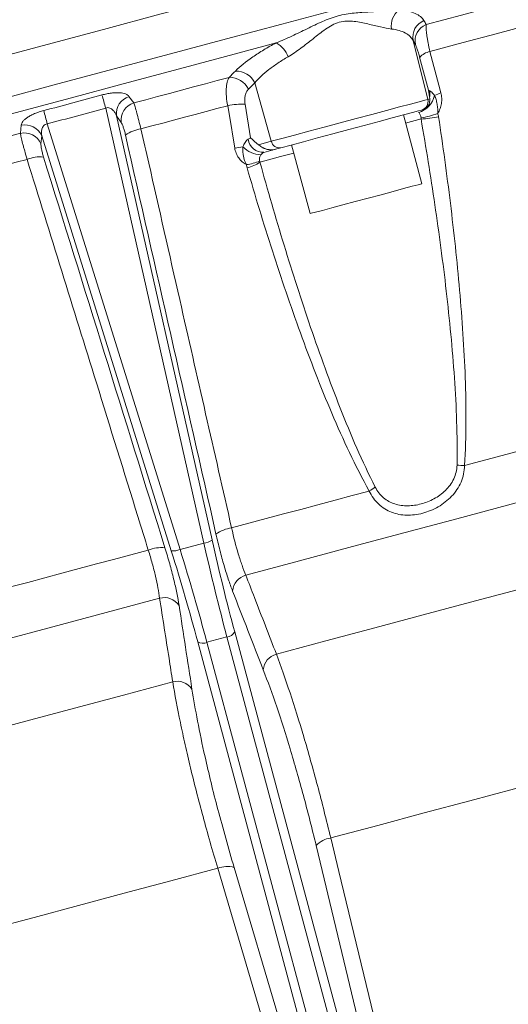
# Model space of a CAD drawing. Header units: millimetres. Extents: x -2 to 362, y -185 to 555.
# Tile 4 of 14: x 216 to 271, y -48 to 63. Entities that reach past the tile are written whole.
import ezdxf

# ---------------------------------------------------------------- set-up
doc = ezdxf.new("R2010")
doc.units = ezdxf.units.MM

msp = doc.modelspace()

# ---------------------------------------------------------------- linework, layer by layer
at = {"color": 7, "linetype": 'Continuous', "lineweight": 15}
for p, q in [((259.84, 60.18), (261.49, 53.56)), ((261.56, 54.6), (260.57, 58.29)), ((242.06, 55.42), (243.92, 48.85)), ((227.94, 53.9), (228.47, 53.16)), ((261.49, 53.56), (261.71, 53.62)), ((236.34, 3.69), (225.33, 52.58)), ((240.98, 53.03), (241.6, 49.25)), ((260.87, 52.38), (260.78, 52.35)), ((226.53, 51.71), (237.27, 4.05)), ((227.06, 50.98), (226.53, 51.71)), ((260.83, 44.08), (258.76, 51.81)), ((215.75, 49.75), (215.84, 50.66)), ((218.76, 50.82), (233.67, 2.97)), ((218.16, 49.47), (218.06, 48.57)), ((232.69, 2.82), (218.16, 49.47)), ((242.48, 48.47), (243.92, 48.85)), ((243.87, 47.82), (243.09, 47.61)), ((243.87, 47.82), (244.05, 47.87)), ((244.38, 47.96), (244.42, 47.97)), ((244.97, 48.12), (244.4, 47.96)), ((246.2, 48.45), (248.27, 40.72)), ((236.34, 3.69), (233.67, 2.97)), ((239.81, -6.29), (271.2, -123.46)), ((267.06, -124.57), (235.66, -7.4)), ((238.94, -6.85), (236.69, -7.45)), ((236.69, -7.45), (268.09, -124.63)), ((270.33, -124.02), (238.94, -6.85)), ((271.13, -122.44), (248.95, -30.27)), ((239.74, -32.74), (266.61, -123.65))]:
    msp.add_line(p, q, dxfattribs=at)
at = {"color": 8, "linetype": 'Continuous', "lineweight": 15}
msp.add_line((260.73, 51.36), (259, 50.9), dxfattribs=at)
at = {"color": 7, "linetype": 'Continuous', "lineweight": 15, "flags": 128}
for points in [[(261.3, 61.96), (265.27, 63.02), (269.17, 64.07), (273, 65.09), (276.76, 66.1), (280.43, 67.08), (284.01, 68.04), (287.49, 68.98), (290.88, 69.88)], [(126.14, 34.91), (130.06, 35.96), (134.24, 37.08), (138.68, 38.27), (143.35, 39.52), (148.25, 40.84), (153.36, 42.21), (158.66, 43.63), (164.14, 45.09), (169.79, 46.61), (175.58, 48.16), (181.5, 49.75), (187.54, 51.36), (193.66, 53.01), (199.87, 54.67), (206.13, 56.35), (212.44, 58.04), (218.76, 59.73), (225.09, 61.43), (231.41, 63.12), (237.69, 64.8), (243.91, 66.47), (250.07, 68.12)], [(261.72, 58.93), (265.46, 59.94), (269.15, 60.92), (272.76, 61.89), (276.3, 62.84), (279.77, 63.77), (283.15, 64.68), (286.45, 65.56), (289.66, 66.42)], [(198.52, 47.6), (204.22, 49.12), (209.95, 50.66), (215.72, 52.21), (221.5, 53.75), (227.28, 55.3), (233.04, 56.85), (238.78, 58.39), (244.47, 59.91)], [(261.72, 58.93), (262.73, 55.14), (262.96, 54.3)], [(228.47, 53.16), (229.82, 53.52), (231.16, 53.88), (232.5, 54.24), (233.85, 54.6), (235.18, 54.96), (236.52, 55.32), (237.86, 55.68), (239.19, 56.03)], [(243.92, 48.85), (245.1, 49.17), (246.51, 49.55), (248.12, 49.98), (249.85, 50.44), (251.65, 50.93), (253.46, 51.41), (255.22, 51.88), (256.85, 52.32), (258.31, 52.71), (259.54, 53.04), (260.5, 53.3), (261.16, 53.47), (261.49, 53.56)], [(229.28, 50.24), (230.51, 50.57), (231.73, 50.9), (232.95, 51.22), (234.17, 51.55), (235.38, 51.88), (236.6, 52.2), (237.81, 52.53), (239.03, 52.85)], [(239.81, 48.09), (239.17, 51.98), (239.03, 52.85)], [(260.78, 52.35), (260.45, 52.26), (259.77, 52.08), (258.77, 51.82), (257.5, 51.48), (256.01, 51.08), (254.36, 50.63), (252.61, 50.16), (250.84, 49.69), (249.12, 49.23), (247.53, 48.8), (246.13, 48.43), (244.97, 48.12)], [(205.03, 46.88), (206.37, 47.24), (207.7, 47.6), (209.04, 47.95), (210.38, 48.31), (211.72, 48.67), (213.06, 49.03), (214.4, 49.39), (215.75, 49.75)], [(206.77, 44.21), (207.98, 44.53), (209.19, 44.86), (210.41, 45.18), (211.62, 45.51), (212.84, 45.84), (214.06, 46.16), (215.28, 46.49), (216.51, 46.82)], [(260.83, 44.08), (260.77, 44.07), (260.41, 43.97), (259.73, 43.79), (258.77, 43.53), (257.59, 43.22), (256.24, 42.85), (254.8, 42.47), (253.34, 42.08), (251.95, 41.71), (250.71, 41.37), (249.66, 41.09), (248.89, 40.88), (248.41, 40.76), (248.27, 40.72)], [(265.61, 12.42), (270.38, 13.7), (275.06, 14.95), (279.63, 16.18), (284.08, 17.37), (288.4, 18.53), (292.58, 19.65), (296.61, 20.73), (300.47, 21.76)], [(241.06, 0.1), (247.07, 1.71), (253.03, 3.3), (258.93, 4.89), (264.74, 6.44), (270.44, 7.97), (276, 9.46), (281.4, 10.9), (286.62, 12.3), (291.64, 13.65), (296.44, 14.94), (301, 16.16), (305.3, 17.31), (309.33, 18.39), (313.07, 19.39), (316.51, 20.31)], [(239.46, 5.41), (241.41, 5.94), (243.35, 6.46), (245.29, 6.98), (247.23, 7.49), (249.16, 8.01), (251.08, 8.53), (253, 9.04), (254.91, 9.55)], [(244.49, -8.78), (250.03, -7.3), (255.53, -5.82), (260.96, -4.37), (266.29, -2.94), (271.5, -1.54), (276.58, -0.18), (281.49, 1.13), (286.23, 2.4), (290.76, 3.62), (295.07, 4.77), (299.14, 5.86), (302.96, 6.88), (306.5, 7.83), (309.76, 8.71)], [(214.66, -1.23), (216.57, -0.72), (218.49, -0.21), (220.41, 0.31), (222.34, 0.83), (224.28, 1.35), (226.22, 1.87), (228.16, 2.39), (230.11, 2.91)], [(155.94, -22.71), (159.37, -21.79), (163.11, -20.79), (167.14, -19.71), (171.44, -18.56), (176, -17.34), (180.8, -16.05), (185.82, -14.7), (191.05, -13.31), (196.45, -11.86), (202.01, -10.37), (207.7, -8.84), (213.51, -7.29), (219.41, -5.71), (225.37, -4.11), (231.38, -2.5)], [(167.58, -29.39), (170.84, -28.52), (174.38, -27.57), (178.2, -26.55), (182.27, -25.45), (186.58, -24.3), (191.11, -23.08), (195.85, -21.82), (200.76, -20.5), (205.84, -19.14), (211.05, -17.74), (216.38, -16.31), (221.81, -14.86), (227.31, -13.39), (232.85, -11.9)], [(250.59, -29.44), (255.86, -28.03), (261.07, -26.63), (266.19, -25.26), (271.2, -23.92), (276.06, -22.61), (280.76, -21.36), (285.26, -20.15), (289.54, -19), (293.58, -17.92), (297.37, -16.9), (300.87, -15.97), (304.07, -15.11)], [(250.59, -29.44), (251.49, -33.2), (255.11, -48.23), (269.59, -108.35), (272.78, -121.6)], [(184.41, -47.17), (187.62, -46.31), (191.12, -45.37), (194.9, -44.36), (198.95, -43.28), (203.23, -42.13), (207.73, -40.92), (212.43, -39.66), (217.29, -38.36), (222.29, -37.02), (227.41, -35.65), (232.63, -34.25), (237.9, -32.84)], [(264.76, -123.75), (263.67, -120.04), (259.28, -105.22), (241.76, -45.91), (237.9, -32.84)]]:
    msp.add_lwpolyline(points, dxfattribs=at)
at = {"color": 8, "linetype": 'Continuous', "lineweight": 15, "flags": 128}
for points in [[(127.33, 30.47), (131.25, 31.52), (135.44, 32.64), (139.87, 33.83), (144.54, 35.08), (149.44, 36.39), (154.55, 37.76), (159.85, 39.18), (165.33, 40.65), (170.98, 42.16), (176.77, 43.72), (182.69, 45.3), (188.73, 46.92), (194.85, 48.56), (201.06, 50.22), (207.32, 51.9), (213.63, 53.59), (219.95, 55.29), (226.28, 56.98), (232.6, 58.68), (238.88, 60.36), (245.1, 62.03), (251.26, 63.68)], [(246.44, 47.53), (244.94, 47.13), (243.62, 46.77), (242.64, 46.51)]]:
    msp.add_lwpolyline(points, dxfattribs=at)
at = {"color": 7, "linetype": 'Continuous', "lineweight": 15}
for centre, radius, start, end in [((259.64, 61.82), 2.26, 127.809, 188.9244), ((261.8, 60.56), 2, 111.9905, 191.0042), ((262.05, 60.11), 2, 112.0968, 191.0185), ((242.95, 57.22), 3.08, 21.6763, 60.5939), ((262.13, 56.87), 2.1, 101.1632, 137.7727), ((239.97, 54.43), 2.32, 25.1977, 91.7532), ((239.25, 53.72), 2.32, 25.1712, 91.6513), ((264.81, 48.86), 5.74, 108.8016, 116.5689), ((-163.41, -56.13), 403.65, 15.6234, 15.8409), ((228.57, 51.94), 2.05, 107.7558, 186.3639), ((229.1, 51.21), 2.05, 107.8291, 186.3701), ((259.66, 54.62), 2.66, 287.5183, 346.4475), ((260.52, 53.32), 0.998, 285.1067, 14.1113), ((611.05, 151.37), 404.97, 194.1592, 194.376), ((240.79, 44.52), 8.52, 88.7172, 101.9513), ((259.46, 60.14), 8.74, 278.3295, 291.0697), ((260.2, 63.07), 11.73, 272.6027, 282.2366), ((216.18, 47.74), 2.05, 23.6304, 102.1701), ((216.27, 48.65), 2.05, 23.6367, 102.2436), ((229.83, 46.42), 3.86, 98.0527, 126.0304), ((243.02, 49.34), 1.73, 188.569, 272.364), ((244.83, 49.03), 0.92, 190.7506, 278.8775), ((242, 36.77), 11.53, 96.2896, 100.9316), ((242.83, 50.23), 2.9, 223.6193, 268.1641), ((243.9, 49.9), 2, 241.6484, 284.988), ((217.95, 43.24), 3.86, 83.9689, 111.9474), ((240.51, 51.37), 5.18, 276.8887, 293.8722), ((239.97, 50.47), 4.78, 285.0056, 303.9818), ((266.39, 36.36), 23.96, 266.115, 268.1398), ((251.28, 15.68), 7.12, 300.6986, 307.1473), ((240, 1.55), 3.9, 97.9444, 125.959), ((236.06, 5.79), 2.12, 277.6396, 304.6235), ((231.57, -0.71), 3.9, 84.0418, 112.0556), ((232.86, 4.94), 2.12, 265.3741, 292.3622), ((241.57, -1.84), 2, 104.6593, 175.6472), ((231.91, -4.43), 2, 34.353, 105.3411), ((238.79, -5.69), 1.18, 277.0268, 329.278), ((236.24, -6.37), 1.18, 240.7218, 292.9729), ((245.01, -10.71), 2, 105.1913, 175.785), ((233.36, -13.83), 2, 34.215, 104.8091), ((250.98, -32.24), 2.82, 97.9366, 136), ((238.96, -35.46), 2.82, 73.9983, 112.0642)]:
    msp.add_arc(centre, radius, start, end, dxfattribs=at)
at = {"color": 8, "linetype": 'Continuous', "lineweight": 15}
msp.add_arc((259.64, 54.11), 2.08, 350.7095, 11.7163, dxfattribs=at)
at = {"color": 7, "linetype": 'Continuous', "lineweight": 15}
for centre, major_axis, ratio, start_param, end_param in [((242.23, 14.25), (-9.6, 49.19), 0.158323, 1.756295, 1.983188), ((243.2, 14.44), (-9.33, 48.22), 0.161522, 1.756757, 1.983649), ((222.36, 8.86), (-16.03, 46.43), 0.161522, 4.299536, 4.526429), ((223.29, 9.18), (-16.29, 47.4), 0.158323, 4.299998, 4.526891)]:
    msp.add_ellipse(centre, major_axis=major_axis, ratio=ratio, start_param=start_param, end_param=end_param, dxfattribs=at)
for points, knots in [([(244.47, 59.91), (245.06, 60.15), (245.64, 60.4), (246.79, 60.94), (247.37, 61.22), (248.51, 61.78), (249.08, 62.05), (249.94, 62.43), (250.23, 62.55), (250.81, 62.76), (251.11, 62.86), (252, 63.1), (252.61, 63.2), (253.8, 63.32), (254.39, 63.36), (255.55, 63.42), (256.11, 63.44), (257.21, 63.51), (257.74, 63.55), (258.25, 63.6)], [0, 0, 0, 0, 0.125, 0.125, 0.25, 0.25, 0.375, 0.375, 0.4375, 0.4375, 0.5, 0.5, 0.625, 0.625, 0.75, 0.75, 0.875, 0.875, 1, 1, 1, 1]), ([(258.25, 63.6), (258.99, 63.55), (259.59, 63.43), (260.3, 63.12), (260.5, 63), (260.83, 62.73), (260.96, 62.58), (261.05, 62.41)], [0, 0, 0, 0, 0.5, 0.5, 0.75, 0.75, 1, 1, 1, 1]), ([(257.4, 61.47), (257.03, 61.51), (256.61, 61.6), (255.73, 61.8), (255.26, 61.92), (254.27, 62.15), (253.75, 62.26), (252.95, 62.35), (252.67, 62.37), (252.11, 62.35), (251.83, 62.31), (251.27, 62.16), (251, 62.05), (250.48, 61.77), (250.24, 61.61), (249.52, 61.11), (249.06, 60.74), (248.14, 60), (247.68, 59.64), (246.76, 58.96), (246.3, 58.64), (245.82, 58.36)], [0, 0, 0, 0, 0.125, 0.125, 0.25, 0.25, 0.375, 0.375, 0.4375, 0.4375, 0.5, 0.5, 0.5625, 0.5625, 0.625, 0.625, 0.75, 0.75, 0.875, 0.875, 1, 1, 1, 1]), ([(259.84, 60.18), (259.75, 60.35), (259.64, 60.5), (259.35, 60.78), (259.17, 60.91), (258.56, 61.24), (258.04, 61.39), (257.4, 61.47)], [0, 0, 0, 0, 0.25, 0.25, 0.5, 0.5, 1, 1, 1, 1]), ([(261.3, 61.96), (261.29, 61.83), (261.29, 61.67), (261.3, 61.37), (261.31, 61.26), (261.34, 61.03), (261.37, 60.78), (261.41, 60.5), (261.46, 60.22), (261.49, 60.06), (261.58, 59.6), (261.64, 59.27), (261.72, 58.93)], [0, 0, 0, 0, 0.25, 0.25, 0.375, 0.375, 0.5, 0.625, 0.625, 0.75, 0.75, 1, 1, 1, 1]), ([(239.9, 56.74), (240.42, 57.27), (241.07, 57.8), (242.22, 58.6), (242.64, 58.87), (243.52, 59.4), (243.98, 59.66), (244.47, 59.91)], [0, 0, 0, 0, 0.5, 0.5, 0.75, 0.75, 1, 1, 1, 1]), ([(260.57, 58.29), (260.53, 58.46), (260.48, 58.62), (260.39, 58.93), (260.34, 59.07), (260.26, 59.32), (260.22, 59.43), (260.15, 59.6), (260.12, 59.67), (260.09, 59.72)], [0, 0, 0, 0, 0.25, 0.25, 0.5, 0.5, 0.75, 0.75, 1, 1, 1, 1]), ([(245.82, 58.36), (245.41, 58.13), (245.03, 57.89), (244.3, 57.4), (243.96, 57.15), (243.01, 56.41), (242.48, 55.91), (242.06, 55.42)], [0, 0, 0, 0, 0.25, 0.25, 0.5, 0.5, 1, 1, 1, 1]), ([(239.03, 52.85), (238.96, 53.19), (238.91, 53.52), (238.87, 54), (238.86, 54.16), (238.85, 54.46), (238.85, 54.6), (238.88, 55.01), (238.91, 55.27), (239.02, 55.7), (239.1, 55.89), (239.19, 56.03)], [0, 0, 0, 0, 0.25, 0.25, 0.375, 0.375, 0.5, 0.5, 0.75, 0.75, 1, 1, 1, 1]), ([(224.91, 54.06), (225.09, 54.11), (225.27, 54.15), (225.63, 54.22), (225.8, 54.25), (226.14, 54.29), (226.3, 54.3), (226.61, 54.32), (226.76, 54.31), (227.16, 54.28), (227.39, 54.24), (227.74, 54.1), (227.87, 54.01), (227.94, 53.9)], [0, 0, 0, 0, 0.125, 0.125, 0.25, 0.25, 0.375, 0.375, 0.5, 0.5, 0.75, 0.75, 1, 1, 1, 1]), ([(241.35, 54.7), (241.27, 54.62), (241.2, 54.52), (241.08, 54.3), (241.03, 54.16), (240.97, 53.88), (240.95, 53.72), (240.94, 53.38), (240.95, 53.21), (240.98, 53.03)], [0, 0, 0, 0, 0.25, 0.25, 0.5, 0.5, 0.75, 0.75, 1, 1, 1, 1]), ([(261.67, 54.54), (261.71, 54.53), (261.75, 54.51), (261.84, 54.44), (261.89, 54.4), (262.04, 54.26), (262.14, 54.13), (262.24, 54)], [0, 0, 0, 0, 0.25, 0.25, 0.5, 0.5, 1, 1, 1, 1]), ([(262.96, 54.3), (263.01, 54.1), (263.04, 53.91), (263.06, 53.51), (263.05, 53.3), (262.99, 52.9), (262.94, 52.71), (262.8, 52.33), (262.71, 52.15), (262.6, 51.98)], [0, 0, 0, 0, 0.25, 0.25, 0.5, 0.5, 0.75, 0.75, 1, 1, 1, 1]), ([(228.47, 53.16), (228.52, 53.05), (228.57, 52.9), (228.66, 52.62), (228.69, 52.51), (228.75, 52.29), (228.79, 52.17), (228.89, 51.79), (228.97, 51.5), (229.12, 50.9), (229.2, 50.58), (229.28, 50.24)], [0, 0, 0, 0, 0.25, 0.25, 0.375, 0.375, 0.5, 0.5, 0.75, 0.75, 1, 1, 1, 1]), ([(261.71, 53.62), (261.72, 53.5), (261.72, 53.37), (261.67, 53.11), (261.61, 52.98), (261.46, 52.74), (261.36, 52.64), (261.19, 52.52), (261.13, 52.48), (261, 52.42), (260.93, 52.39), (260.87, 52.38)], [0, 0, 0, 0, 0.25, 0.25, 0.5, 0.5, 0.75, 0.75, 0.875, 0.875, 1, 1, 1, 1]), ([(262.24, 54), (262.31, 53.85), (262.37, 53.69), (262.46, 53.37), (262.5, 53.2), (262.56, 52.86), (262.58, 52.69), (262.61, 52.34), (262.61, 52.16), (262.6, 51.98)], [0, 0, 0, 0, 0.25, 0.25, 0.5, 0.5, 0.75, 0.75, 1, 1, 1, 1]), ([(215.84, 50.66), (215.85, 50.79), (215.92, 50.93), (216.09, 51.15), (216.17, 51.23), (216.34, 51.38), (216.43, 51.45), (216.66, 51.61), (216.78, 51.68), (217.05, 51.83), (217.2, 51.9), (217.51, 52.03), (217.68, 52.09), (218.03, 52.21), (218.2, 52.26), (218.38, 52.31)], [0, 0, 0, 0, 0.25, 0.25, 0.375, 0.375, 0.5, 0.5, 0.625, 0.625, 0.75, 0.75, 0.875, 0.875, 1, 1, 1, 1]), ([(226.53, 51.71), (226.49, 51.83), (226.44, 51.95), (226.31, 52.17), (226.23, 52.27), (226.09, 52.41), (226.04, 52.45), (225.93, 52.53), (225.86, 52.56), (225.73, 52.61), (225.65, 52.63), (225.49, 52.63), (225.41, 52.61), (225.33, 52.58)], [0, 0, 0, 0, 0.25, 0.25, 0.5, 0.5, 0.625, 0.625, 0.75, 0.75, 0.875, 0.875, 1, 1, 1, 1]), ([(260.73, 51.49), (260.71, 51.62), (260.67, 51.73), (260.6, 51.89), (260.58, 51.93), (260.52, 52.02), (260.49, 52.05), (260.46, 52.08)], [0, 0, 0, 0, 0.5, 0.5, 0.75, 0.75, 1, 1, 1, 1]), ([(227.55, 49.54), (227.52, 49.71), (227.48, 49.87), (227.39, 50.17), (227.35, 50.31), (227.26, 50.56), (227.22, 50.67), (227.14, 50.86), (227.1, 50.93), (227.06, 50.98)], [0, 0, 0, 0, 0.25, 0.25, 0.5, 0.5, 0.75, 0.75, 1, 1, 1, 1]), ([(264.77, 12.46), (264.8, 14.1), (264.78, 15.74), (264.67, 19.01), (264.59, 20.64), (264.25, 25.53), (263.93, 28.78), (263.19, 35.26), (262.75, 38.49), (261.81, 44.94), (261.29, 48.15), (260.73, 51.36)], [0, 0, 0, 0, 0.125, 0.125, 0.25, 0.25, 0.5, 0.5, 0.75, 0.75, 1, 1, 1, 1]), ([(262.69, 51.61), (263.18, 48.38), (263.62, 45.14), (264.42, 38.65), (264.77, 35.39), (265.2, 30.49), (265.33, 28.85), (265.54, 25.58), (265.63, 23.94), (265.75, 20.65), (265.78, 19.01), (265.76, 15.72), (265.72, 14.07), (265.61, 12.42)], [0, 0, 0, 0, 0.25, 0.25, 0.5, 0.5, 0.625, 0.625, 0.75, 0.75, 0.875, 0.875, 1, 1, 1, 1]), ([(218.76, 50.82), (218.68, 50.81), (218.6, 50.78), (218.46, 50.7), (218.4, 50.65), (218.31, 50.54), (218.27, 50.48), (218.21, 50.35), (218.19, 50.29), (218.13, 50.1), (218.12, 49.97), (218.12, 49.72), (218.13, 49.6), (218.16, 49.47)], [0, 0, 0, 0, 0.125, 0.125, 0.25, 0.25, 0.375, 0.375, 0.5, 0.5, 0.75, 0.75, 1, 1, 1, 1]), ([(229.28, 50.24), (229.57, 48.96), (229.87, 47.68), (230.16, 46.41), (231.32, 41.29), (232.48, 36.17), (233.64, 31.06), (235.58, 22.51), (237.52, 13.96), (239.46, 5.41)], [0, 0, 0, 0, 0.004, 0.004, 0.004, 0.02, 0.02, 0.02, 0.04673558, 0.04673558, 0.04673558, 0.04673558]), ([(216.51, 46.82), (216.41, 47.15), (216.32, 47.46), (216.19, 47.92), (216.15, 48.06), (216.08, 48.35), (216.04, 48.48), (215.94, 48.86), (215.89, 49.09), (215.8, 49.48), (215.77, 49.63), (215.75, 49.75)], [0, 0, 0, 0, 0.25, 0.25, 0.375, 0.375, 0.5, 0.5, 0.75, 0.75, 1, 1, 1, 1]), ([(240.74, 48.23), (240.8, 48.41), (240.87, 48.58), (241.07, 48.88), (241.19, 49.01), (241.32, 49.08)], [0, 0, 0, 0, 0.5, 0.5, 1, 1, 1, 1]), ([(218.06, 48.57), (218.06, 48.5), (218.06, 48.42), (218.08, 48.23), (218.1, 48.11), (218.15, 47.85), (218.18, 47.7), (218.26, 47.4), (218.3, 47.24), (218.35, 47.08)], [0, 0, 0, 0, 0.25, 0.25, 0.5, 0.5, 0.75, 0.75, 1, 1, 1, 1]), ([(241.13, 46.23), (240.95, 46.32), (240.79, 46.43), (240.5, 46.69), (240.37, 46.84), (240.14, 47.16), (240.05, 47.33), (239.9, 47.7), (239.85, 47.9), (239.81, 48.09)], [0, 0, 0, 0, 0.25, 0.25, 0.5, 0.5, 0.75, 0.75, 1, 1, 1, 1]), ([(241.13, 46.23), (240.96, 46.54), (240.86, 46.87), (240.76, 47.37), (240.74, 47.54), (240.72, 47.89), (240.72, 48.06), (240.74, 48.23)], [0, 0, 0, 0, 0.5, 0.5, 0.75, 0.75, 1, 1, 1, 1]), ([(242.48, 48.47), (242.59, 48.38), (242.71, 48.28), (243, 48.11), (243.16, 48.03), (243.5, 47.93), (243.68, 47.9), (243.95, 47.9), (244.04, 47.9), (244.22, 47.92), (244.31, 47.94), (244.4, 47.96)], [0, 0, 0, 0, 0.25, 0.25, 0.5, 0.5, 0.75, 0.75, 0.875, 0.875, 1, 1, 1, 1]), ([(243.09, 47.61), (243.06, 47.6), (243.01, 47.58), (242.88, 47.49), (242.81, 47.43), (242.74, 47.34)], [0, 0, 0, 0, 0.5, 0.5, 1, 1, 1, 1]), ([(230.11, 2.91), (229.72, 4.16), (229.33, 5.41), (228.94, 6.67), (227.39, 11.68), (225.84, 16.69), (224.29, 21.7), (221.69, 30.07), (219.1, 38.45), (216.51, 46.82)], [0, 0, 0, 0, 0.004, 0.004, 0.004, 0.02, 0.02, 0.02, 0.04673558, 0.04673558, 0.04673558, 0.04673558]), ([(242.74, 47.34), (242.7, 47.29), (242.67, 47.23), (242.63, 47.12), (242.61, 47.07), (242.58, 46.89), (242.58, 46.76), (242.6, 46.63)], [0, 0, 0, 0, 0.25, 0.25, 0.5, 0.5, 1, 1, 1, 1]), ([(242.64, 46.51), (243.5, 43.39), (244.41, 40.27), (246.3, 34.07), (247.29, 30.99), (249.38, 24.88), (250.48, 21.84), (252.25, 17.35), (252.87, 15.86), (254.16, 12.9), (254.84, 11.44), (255.58, 10)], [0, 0, 0, 0, 0.25, 0.25, 0.5, 0.5, 0.75, 0.75, 0.875, 0.875, 1, 1, 1, 1]), ([(254.91, 9.55), (254.12, 10.97), (253.39, 12.41), (252, 15.33), (251.35, 16.8), (249.45, 21.26), (248.29, 24.28), (246.08, 30.37), (245.04, 33.44), (243.05, 39.62), (242.11, 42.73), (241.2, 45.86)], [0, 0, 0, 0, 0.125, 0.125, 0.25, 0.25, 0.5, 0.5, 0.75, 0.75, 1, 1, 1, 1]), ([(265.61, 12.42), (265.61, 12.1), (265.57, 11.78), (265.44, 11.16), (265.34, 10.85), (265.09, 10.26), (264.93, 9.98), (264.58, 9.45), (264.38, 9.19), (263.94, 8.73), (263.7, 8.52), (263.19, 8.12), (262.93, 7.94), (262.38, 7.62), (262.09, 7.48), (261.51, 7.24), (261.21, 7.14), (260.61, 6.98), (260.31, 6.92), (259.71, 6.84), (259.41, 6.83), (258.82, 6.84), (258.52, 6.87), (257.96, 6.98), (257.69, 7.06), (257.16, 7.26), (256.9, 7.39), (256.41, 7.7), (256.19, 7.88), (255.76, 8.29), (255.56, 8.51), (255.21, 9.01), (255.05, 9.27), (254.91, 9.55)], [0, 0, 0, 0, 0.0625, 0.0625, 0.125, 0.125, 0.1875, 0.1875, 0.25, 0.25, 0.3125, 0.3125, 0.375, 0.375, 0.4375, 0.4375, 0.5, 0.5, 0.5625, 0.5625, 0.625, 0.625, 0.6875, 0.6875, 0.75, 0.75, 0.8125, 0.8125, 0.875, 0.875, 0.9375, 0.9375, 1, 1, 1, 1]), ([(255.58, 10), (255.7, 9.77), (255.84, 9.55), (256.15, 9.15), (256.32, 8.96), (256.7, 8.64), (256.9, 8.5), (257.33, 8.27), (257.55, 8.17), (258.01, 8.02), (258.25, 7.97), (258.73, 7.9), (258.98, 7.89), (259.73, 7.89), (260.22, 7.97), (260.98, 8.17), (261.22, 8.25), (261.71, 8.44), (261.95, 8.55), (262.41, 8.8), (262.63, 8.94), (263.07, 9.26), (263.27, 9.43), (263.65, 9.8), (263.83, 10), (264.14, 10.44), (264.28, 10.67), (264.51, 11.16), (264.6, 11.41), (264.72, 11.93), (264.76, 12.19), (264.77, 12.46)], [0, 0, 0, 0, 0.0625, 0.0625, 0.125, 0.125, 0.1875, 0.1875, 0.25, 0.25, 0.3125, 0.3125, 0.375, 0.375, 0.5, 0.5, 0.5625, 0.5625, 0.625, 0.625, 0.6875, 0.6875, 0.75, 0.75, 0.8125, 0.8125, 0.875, 0.875, 0.9375, 0.9375, 1, 1, 1, 1]), ([(239.57, -1.69), (239.41, -1.28), (239.25, -0.83), (238.93, 0.13), (238.77, 0.64), (238.45, 1.73), (238.3, 2.3), (238, 3.48), (237.85, 4.08), (237.71, 4.71)], [0, 0, 0, 0, 0.25, 0.25, 0.5, 0.5, 0.75, 0.75, 1, 1, 1, 1]), ([(239.46, 5.41), (239.69, 4.37), (239.94, 3.39), (240.35, 2.03), (240.49, 1.6), (240.77, 0.8), (240.92, 0.44), (241.06, 0.1)], [0, 0, 0, 0, 0.5, 0.5, 0.75, 0.75, 1, 1, 1, 1]), ([(231.38, -2.5), (231.29, -1.77), (231.14, -0.94), (230.81, 0.45), (230.69, 0.92), (230.42, 1.9), (230.27, 2.4), (230.11, 2.91)], [0, 0, 0, 0, 0.5, 0.5, 0.75, 0.75, 1, 1, 1, 1]), ([(231.98, 3.17), (232.17, 2.56), (232.35, 1.96), (232.67, 0.79), (232.82, 0.22), (233.09, -0.88), (233.21, -1.41), (233.41, -2.4), (233.5, -2.86), (233.57, -3.3)], [0, 0, 0, 0, 0.25, 0.25, 0.5, 0.5, 0.75, 0.75, 1, 1, 1, 1]), ([(241.06, 0.1), (241.38, -0.74), (241.71, -1.58), (242.03, -2.42), (242.85, -4.54), (243.67, -6.66), (244.49, -8.78)], [0, 0, 0, 0, 0.004, 0.004, 0.004, 0.0141024, 0.0141024, 0.0141024, 0.0141024]), ([(232.85, -11.9), (232.71, -11.01), (232.57, -10.12), (232.44, -9.23), (232.08, -6.99), (231.73, -4.74), (231.38, -2.5)], [0, 0, 0, 0, 0.004, 0.004, 0.004, 0.0141024, 0.0141024, 0.0141024, 0.0141024]), ([(244.49, -8.78), (245, -10.14), (245.51, -11.59), (246.53, -14.68), (247.05, -16.33), (247.82, -18.94), (248.08, -19.84), (248.59, -21.67), (248.85, -22.61), (249.61, -25.46), (250.1, -27.42), (250.59, -29.44)], [0, 0, 0, 0, 0.25, 0.25, 0.5, 0.5, 0.625, 0.625, 0.75, 0.75, 1, 1, 1, 1]), ([(248.95, -30.27), (248.48, -28.34), (248.01, -26.48), (247.28, -23.76), (247.03, -22.87), (246.53, -21.12), (246.28, -20.26), (245.53, -17.76), (245.03, -16.19), (244.03, -13.24), (243.52, -11.85), (243.02, -10.56)], [0, 0, 0, 0, 0.25, 0.25, 0.375, 0.375, 0.5, 0.5, 0.75, 0.75, 1, 1, 1, 1]), ([(237.9, -32.84), (237.31, -30.85), (236.76, -28.92), (235.75, -25.16), (235.28, -23.34), (234.64, -20.69), (234.44, -19.81), (234.06, -18.11), (233.88, -17.28), (233.37, -14.85), (233.09, -13.33), (232.85, -11.9)], [0, 0, 0, 0, 0.25, 0.25, 0.5, 0.5, 0.625, 0.625, 0.75, 0.75, 1, 1, 1, 1]), ([(235.01, -12.71), (235.21, -13.88), (235.6, -16.24), (236.55, -20.73), (237.86, -26.2), (239.11, -30.54), (239.74, -32.74)], [0, 0, 0, 0, 0.208219, 0.41948, 0.705537, 1, 1, 1, 1])]:
    msp.add_open_spline(points, degree=3, knots=knots, dxfattribs=at)
for points in [[(261.05, 62.41), (261.13, 62.26), (261.22, 62.11), (261.3, 61.96)], [(260.09, 59.72), (260, 59.87), (259.92, 60.03), (259.84, 60.18)], [(239.19, 56.03), (239.42, 56.27), (239.66, 56.51), (239.9, 56.74)], [(242.06, 55.42), (241.83, 55.18), (241.59, 54.94), (241.35, 54.7)], [(261.71, 53.62), (261.67, 53.92), (261.61, 54.26), (261.56, 54.6)], [(261.56, 54.6), (261.58, 54.57), (261.62, 54.55), (261.67, 54.54)], [(218.38, 52.31), (220.57, 52.87), (222.74, 53.45), (224.91, 54.06)], [(225.33, 52.58), (223.15, 51.97), (220.96, 51.38), (218.76, 50.82)], [(260.73, 51.36), (260.74, 51.4), (260.73, 51.45), (260.73, 51.49)], [(262.6, 51.98), (262.64, 51.86), (262.67, 51.74), (262.69, 51.61)], [(237.71, 4.71), (234.32, 19.65), (230.94, 34.6), (227.55, 49.54)], [(241.32, 49.08), (241.42, 49.14), (241.52, 49.2), (241.6, 49.25)], [(242.48, 48.47), (242.18, 48.7), (241.89, 48.97), (241.6, 49.25)], [(218.35, 47.08), (222.9, 32.44), (227.44, 17.81), (231.98, 3.17)], [(242.6, 46.63), (242.61, 46.59), (242.62, 46.55), (242.64, 46.51)], [(241.2, 45.86), (241.17, 45.98), (241.14, 46.1), (241.13, 46.23)], [(243.02, -10.56), (241.87, -7.61), (240.72, -4.65), (239.57, -1.69)], [(233.57, -3.3), (234.05, -6.44), (234.53, -9.57), (235.01, -12.71)]]:
    msp.add_open_spline(points, degree=3, dxfattribs=at)

doc.saveas('drawing.dxf')
